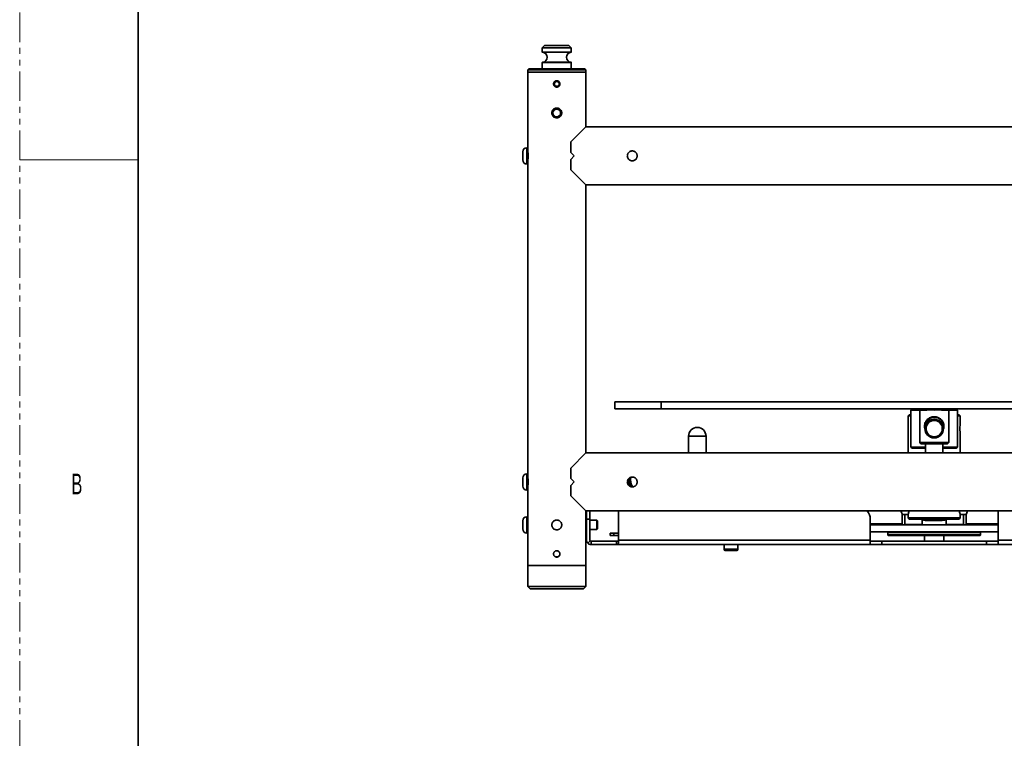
# Model space of a CAD drawing. Header units: millimetres. Extents: x 0 to 864, y 0 to 559.
# Tile 14 of 83: x 0 to 212, y 155 to 310. Entities that reach past the tile are written whole.
import ezdxf

# ---------------------------------------------------------------- set-up
doc = ezdxf.new("R2010")
doc.units = ezdxf.units.MM
doc.linetypes.add('PHANTOM', pattern=[12.7, 6.35, -1.27, 1.27, -1.27, 1.27, -1.27])
doc.styles.add('SLDTEXTSTYLE0', font='GOTHIC.TTF', dxfattribs={"width": 0.6})

msp = doc.modelspace()

# ---------------------------------------------------------------- linework, layer by layer
at = {"color": 7, "linetype": 'PHANTOM', "lineweight": 18}
msp.add_line((0.0296, 0), (0.0296, 558.8), dxfattribs=at)
at = {"color": 7, "linetype": 'Continuous', "lineweight": 35}
for p, q in [((25.5573, 546.1), (25.5573, 12.7)), ((113.0313, 304.0266), (112.5313, 303.5266)), ((112.5313, 303.5266), (112.5313, 302.638)), ((112.95, 303.5266), (112.5313, 303.5266)), ((118.7813, 303.5266), (112.95, 303.5266)), ((113.383, 304.0266), (113.0313, 304.0266)), ((118.2813, 304.0266), (113.383, 304.0266)), ((118.7813, 303.5266), (118.2813, 304.0266)), ((118.7813, 302.638), (118.7813, 303.5266)), ((112.5313, 302.638), (117.2188, 302.638)), ((118.7335, 302.588), (112.5791, 302.588)), ((117.2188, 302.638), (118.7813, 302.638)), ((109.6563, 299.0266), (109.4063, 298.7766)), ((109.6563, 299.0266), (121.6563, 299.0266)), ((112.5313, 300.4152), (112.5313, 299.0266)), ((118.7813, 300.4152), (112.5313, 300.4152)), ((112.5791, 300.4652), (117.1949, 300.4652)), ((117.1949, 300.4652), (118.7335, 300.4652)), ((118.7813, 299.0266), (118.7813, 300.4152)), ((121.9063, 298.7766), (121.6563, 299.0266)), ((109.4063, 298.7766), (109.4063, 298.2766)), ((109.4063, 298.7766), (121.9063, 298.7766)), ((109.4063, 298.2766), (109.4063, 281.3259)), ((109.4063, 298.2766), (121.9063, 298.2766)), ((121.9063, 298.2766), (109.4063, 298.2766)), ((121.9063, 298.2766), (121.9063, 298.7766)), ((121.9063, 286.5266), (121.9063, 298.2766)), ((121.9063, 286.5266), (118.6563, 283.2766)), ((224.4063, 286.5266), (121.9063, 286.5266)), ((109.4063, 282.0266), (109.2063, 282.0266)), ((109.2063, 282.0266), (109.2063, 278.5266)), ((118.6563, 283.2766), (118.6563, 281.0266)), ((108.3313, 281.1516), (108.3313, 279.4016)), ((109.4063, 281.3318), (109.4063, 279.1936)), ((118.6563, 281.0266), (119.4063, 280.2766)), ((119.4063, 280.2766), (118.6563, 279.5266)), ((109.2063, 278.5266), (109.4063, 278.5266)), ((109.4063, 279.2161), (109.4063, 211.0759)), ((118.6563, 279.5266), (118.6563, 277.2766)), ((118.6563, 277.2766), (121.9063, 274.0266)), ((121.9063, 274.0266), (224.4063, 274.0266)), ((121.9063, 216.2766), (121.9063, 274.0266)), ((128.1563, 227.2766), (128.1563, 225.7766)), ((138.1563, 227.2766), (128.1563, 227.2766)), ((138.1563, 227.2766), (138.1563, 225.7766)), ((224.4063, 227.2766), (138.1563, 227.2766)), ((138.1563, 225.7766), (128.1563, 225.7766)), ((224.4063, 225.7766), (138.1563, 225.7766)), ((192.1563, 225.7766), (191.9063, 225.5266)), ((191.9063, 225.5266), (191.9063, 217.5266)), ((191.9063, 225.5266), (193.8079, 225.5266)), ((193.7813, 225.4999), (193.7813, 222.6127)), ((194.0314, 225.7501), (193.7814, 225.5001)), ((200.0312, 225.5001), (199.7812, 225.7501)), ((200.0047, 225.5266), (201.9063, 225.5266)), ((200.0313, 218.5002), (200.0313, 225.4999)), ((201.9063, 225.5266), (201.6563, 225.7766)), ((201.9063, 217.5266), (201.9063, 225.5266)), ((191.5313, 224.5266), (191.2813, 224.2766)), ((191.2813, 224.2766), (191.2813, 216.2766)), ((191.2813, 224.2766), (191.9063, 224.2766)), ((191.5313, 224.5266), (191.9063, 224.5266)), ((201.9063, 224.5266), (202.2813, 224.5266)), ((201.9063, 224.2766), (202.5313, 224.2766)), ((202.5313, 224.2766), (202.2813, 224.5266)), ((202.5313, 222.4825), (202.5313, 224.2766)), ((193.7813, 221.3929), (193.7813, 218.5002)), ((194.9088, 221.9944), (194.9092, 222.0659)), ((202.5313, 216.2766), (202.5313, 220.5709)), ((144.0313, 219.9016), (144.0313, 216.2766)), ((145.9063, 219.9016), (144.0313, 219.9016)), ((147.7813, 219.9016), (145.9063, 219.9016)), ((147.7813, 216.2766), (147.7813, 219.9016)), ((193.7814, 218.4999), (194.0314, 218.2499)), ((199.7812, 218.2499), (200.0312, 218.4999)), ((118.6563, 213.0266), (121.9063, 216.2766)), ((224.4063, 216.2766), (121.9063, 216.2766)), ((191.9063, 217.5266), (192.1563, 217.2766)), ((191.9063, 217.5266), (195.0313, 217.5266)), ((192.1563, 217.2766), (195.0313, 217.2766)), ((195.0313, 218.2502), (195.0313, 216.2766)), ((198.7813, 216.2766), (198.7813, 218.2502)), ((198.7813, 217.5266), (201.9063, 217.5266)), ((198.7813, 217.2766), (201.6563, 217.2766)), ((201.6563, 217.2766), (201.9063, 217.5266)), ((118.6563, 213.0266), (118.6563, 210.7766)), ((108.3313, 210.9016), (108.3313, 209.1516)), ((109.4063, 211.7766), (109.2063, 211.7766)), ((109.2063, 211.7766), (109.2063, 208.2766)), ((109.4063, 211.0738), (109.4063, 210.0266)), ((109.4063, 210.0266), (109.4063, 208.9468)), ((119.4063, 210.0266), (118.6563, 210.7766)), ((118.6563, 209.2766), (119.4063, 210.0266)), ((131.2813, 210.534), (131.2813, 210.292)), ((109.2063, 208.2766), (109.4063, 208.2766)), ((109.4063, 208.9661), (109.4063, 192.0266)), ((118.6563, 209.2766), (118.6563, 207.0266)), ((131.0938, 209.5266), (131.0254, 209.4582)), ((131.3774, 209.5266), (131.0938, 209.5266)), ((131.0938, 209.5266), (131.0938, 209.3752)), ((131.4063, 209.2607), (131.4063, 209.4211)), ((131.4063, 209.0981), (131.4063, 209.2607)), ((131.4581, 209.2607), (131.4063, 209.2607)), ((121.9063, 203.7766), (118.6563, 207.0266)), ((121.9063, 203.7766), (224.4063, 203.7766)), ((121.9063, 192.0266), (121.9063, 203.7766)), ((122.0313, 202.0266), (122.0313, 203.7766)), ((122.7813, 202.0266), (122.7813, 203.7766)), ((128.922, 203.7766), (128.922, 197.5266)), ((210.6563, 203.7766), (210.6563, 197.5266)), ((108.3313, 201.6516), (108.3313, 200.7766)), ((109.4063, 202.5266), (109.2063, 202.5266)), ((109.2063, 202.5266), (109.2063, 200.7766)), ((122.0313, 201.7766), (121.9063, 201.7766)), ((122.0313, 197.5266), (122.0313, 202.0266)), ((122.0313, 202.0266), (122.7813, 202.0266)), ((122.7813, 197.5266), (122.7813, 202.0266)), ((124.2813, 201.7766), (122.7813, 201.7766)), ((124.4063, 201.6516), (124.2813, 201.7766)), ((124.2813, 199.7766), (124.2813, 201.7766)), ((124.4063, 199.9016), (124.4063, 201.6516)), ((183.1563, 197.5266), (183.1563, 202.0266)), ((190.0288, 203.0266), (191.2813, 203.0266)), ((190.0313, 201.0266), (190.0313, 203.0203)), ((190.5938, 203.0266), (190.5938, 200.9016)), ((191.2813, 203.0266), (191.2813, 202.2766)), ((191.2813, 202.2766), (191.5313, 202.0266)), ((191.2813, 202.2766), (202.5313, 202.2766)), ((191.5313, 202.0266), (202.2813, 202.0266)), ((194.3438, 200.9016), (194.3438, 202.0266)), ((194.4064, 202.0264), (194.6564, 201.7765)), ((199.1562, 201.7765), (199.4062, 202.0264)), ((199.4688, 202.0266), (199.4688, 200.9016)), ((202.2813, 202.0266), (202.5313, 202.2766)), ((202.5313, 203.0266), (203.7813, 203.0266)), ((202.5313, 202.2766), (202.5313, 203.0266)), ((203.2188, 200.9016), (203.2188, 203.0266)), ((203.7813, 203.0266), (203.7813, 201.0266)), ((108.3313, 200.7766), (108.3313, 199.9016)), ((109.2063, 200.7766), (109.2063, 199.0266)), ((121.9063, 199.7766), (122.0313, 199.7766)), ((122.7813, 199.7766), (124.2813, 199.7766)), ((124.2813, 199.7766), (124.4063, 199.9016)), ((190.0313, 201.0266), (183.1563, 201.0266)), ((183.1563, 200.7766), (210.6563, 200.7766)), ((183.1563, 199.2766), (210.6563, 199.2766)), ((187.0313, 199.2766), (186.9063, 199.1516)), ((189.7813, 200.7766), (190.0313, 201.0266)), ((190.5938, 200.9016), (190.7188, 200.7766)), ((190.5938, 200.9016), (194.3438, 200.9016)), ((194.2188, 200.7766), (194.3438, 200.9016)), ((199.4688, 200.9016), (199.5938, 200.7766)), ((199.4688, 200.9016), (203.2188, 200.9016)), ((203.0938, 200.7766), (203.2188, 200.9016)), ((203.7813, 201.0266), (204.0313, 200.7766)), ((210.6563, 201.0266), (203.7813, 201.0266)), ((206.9063, 199.1516), (206.7813, 199.2766)), ((109.2063, 199.0266), (109.4063, 199.0266)), ((122.8545, 197.3498), (122.3242, 196.8195)), ((123.0313, 197.2766), (123.0313, 196.5266)), ((123.0313, 197.2766), (128.5313, 197.2766)), ((127.1563, 198.5266), (127.1563, 199.0266)), ((127.9063, 199.0266), (127.1563, 199.0266)), ((127.9063, 198.5266), (127.1563, 198.5266)), ((127.9063, 198.5266), (127.9063, 199.0266)), ((128.922, 199.0266), (127.9063, 199.0266)), ((128.922, 198.5266), (127.9063, 198.5266)), ((128.5313, 197.2766), (128.5313, 196.5266)), ((128.922, 197.5266), (128.922, 196.8195)), ((128.922, 197.5266), (183.1563, 197.5266)), ((183.1563, 196.5266), (183.1563, 197.5266)), ((185.6563, 197.2766), (183.1563, 197.2766)), ((185.6563, 196.5266), (185.6563, 197.2766)), ((208.1563, 197.2766), (185.6563, 197.2766)), ((186.9063, 199.1516), (186.9063, 198.6516)), ((186.9063, 199.1516), (206.9063, 199.1516)), ((186.9063, 198.6516), (187.0313, 198.5266)), ((186.9063, 198.6516), (206.9063, 198.6516)), ((187.0313, 198.5266), (206.7813, 198.5266)), ((194.8063, 198.5266), (194.8063, 197.2766)), ((199.0063, 197.2766), (199.0063, 198.5266)), ((206.7813, 198.5266), (206.9063, 198.6516)), ((206.9063, 198.6516), (206.9063, 199.1516)), ((208.1563, 196.5266), (208.1563, 197.2766)), ((210.6563, 197.2766), (208.1563, 197.2766)), ((210.6563, 197.5266), (210.6563, 196.5266)), ((210.6563, 197.5266), (224.4063, 197.5266)), ((123.0313, 196.5266), (128.5313, 196.5266)), ((183.1563, 196.5266), (128.5313, 196.5266)), ((151.6563, 196.5266), (151.6563, 195.5266)), ((151.7707, 195.5266), (151.6563, 195.5266)), ((154.6563, 195.5266), (151.7707, 195.5266)), ((152.0016, 195.2766), (151.9063, 195.2766)), ((154.4063, 195.2766), (152.0016, 195.2766)), ((154.6563, 195.5266), (154.6563, 196.5266)), ((185.6563, 196.5266), (183.1563, 196.5266)), ((208.1563, 196.5266), (185.6563, 196.5266)), ((210.6563, 196.5266), (208.1563, 196.5266)), ((224.4063, 196.5266), (210.6563, 196.5266)), ((109.4063, 192.0266), (109.4063, 187.5266)), ((109.4063, 192.0266), (121.9063, 192.0266)), ((121.9063, 192.0266), (109.4063, 192.0266)), ((121.9063, 187.5266), (121.9063, 192.0266)), ((109.4063, 187.5266), (109.9063, 187.0266)), ((121.9063, 187.5266), (109.4063, 187.5266)), ((121.4063, 187.0266), (109.9063, 187.0266)), ((121.4063, 187.0266), (121.9063, 187.5266))]:
    msp.add_line(p, q, dxfattribs=at)
at = {"color": 7, "linetype": 'Continuous', "lineweight": 18}
msp.add_line((0.0296, 279.4), (25.5573, 279.4), dxfattribs=at)
at = {"color": 7, "linetype": 'Continuous', "lineweight": 35, "flags": 128}
for points in [[(202.5313, 220.5709), (202.5313, 220.5707), (202.5188, 220.6441), (202.4886, 220.8509), (202.4585, 221.1604), (202.449, 221.3415), (202.4457, 221.5272), (202.449, 221.712), (202.4584, 221.8919), (202.4887, 222.2028), (202.5188, 222.4086), (202.5313, 222.4825), (202.5313, 222.4825)], [(196.9063, 218.2769), (196.3929, 218.2765), (195.8961, 218.2752), (195.4317, 218.2731), (195.0147, 218.2703), (194.6585, 218.2668), (194.3746, 218.2628), (194.172, 218.2584), (194.0573, 218.2538), (194.0342, 218.249), (194.1034, 218.2442), (194.2627, 218.2397), (194.5069, 218.2354), (194.8283, 218.2317), (195.0313, 218.2299)], [(198.7813, 218.2299), (198.9843, 218.2317), (199.3057, 218.2354), (199.5499, 218.2397), (199.7092, 218.2442), (199.7784, 218.249), (199.7553, 218.2538), (199.6406, 218.2584), (199.438, 218.2628), (199.1541, 218.2668), (198.7979, 218.2703), (198.3809, 218.2731), (197.9165, 218.2752), (197.4197, 218.2765), (196.9063, 218.2769)], [(194.6563, 201.7767), (194.7024, 201.7724), (194.8386, 201.7684), (195.0596, 201.7647), (195.3561, 201.7615), (195.7161, 201.7589), (196.1249, 201.757), (196.5656, 201.756), (197.0203, 201.7558), (197.4703, 201.7564), (197.8972, 201.7579), (198.2835, 201.7601), (198.6135, 201.763), (198.8736, 201.7665), (199.0531, 201.7704), (199.1448, 201.7745), (199.1448, 201.7788), (199.0531, 201.7829), (198.8736, 201.7868), (198.6135, 201.7903), (198.2835, 201.7932), (197.8972, 201.7954), (197.4703, 201.7969), (197.0203, 201.7975), (196.5656, 201.7973), (196.1249, 201.7963), (195.7161, 201.7944), (195.3561, 201.7918), (195.0596, 201.7886), (194.8386, 201.7849), (194.7024, 201.7809), (194.6563, 201.7767)]]:
    msp.add_lwpolyline(points, dxfattribs=at)
at = {"color": 7, "linetype": 'Continuous', "lineweight": 35}
for centre, radius in [((115.6563, 289.5266), 0.8309), ((196.9063, 221.5266), 2), ((196.9063, 221.5266), 1.75)]:
    msp.add_circle(centre, radius, dxfattribs=at)
for centre, radius, start, end in [((112.5813, 302.638), 0.05, 180, 267.424041), ((112.5313, 301.5266), 1.0625, 272.575959, 87.424041), ((118.7813, 301.5266), 1.0625, 92.575959, 267.424041), ((118.7313, 302.638), 0.05, 272.575959, 0), ((112.5813, 300.4152), 0.05, 92.575959, 180), ((118.7313, 300.4152), 0.05, 0, 87.424041), ((109.2063, 281.1516), 0.875, 90, 180), ((109.2063, 279.4016), 0.875, 180, 270), ((196.0608, 148.424), 77.1096, 89.371718, 91.693989), ((196.1406, 152.857), 72.9236, 89.398411, 91.65743), ((197.6115, 146.2969), 79.4828, 88.435791, 90.508368), ((197.7518, 148.424), 77.1096, 88.306011, 90.628282), ((196.9061, 221.9747), 1.9998, 0.100751, 179.900373), ((196.9122, 222.0231), 2.0054, 90.167131, 191.37637), ((145.9063, 219.9016), 1.875, 0, 180), ((196.0608, 141.4243), 77.1096, 89.371718, 91.693989), ((197.7518, 141.4243), 77.1096, 88.306011, 90.628282), ((196.3871, 173.281), 44.9896, 89.338778, 91.726928), ((197.4255, 173.281), 44.9896, 88.273072, 90.661222), ((109.2063, 210.9016), 0.875, 90, 180), ((131.9063, 210.0266), 1, 127.733777, 212.233937), ((131.9063, 210.0266), 0.875, 135.412313, 214.849905), ((134.3802, 210.5342), 3.0988, 173.196334, 209.994592), ((134.3795, 210.2922), 3.0982, 180.004927, 204.147914), ((134.3824, 210.5583), 2.851, 170.375449, 213.863446), ((109.2063, 209.1516), 0.875, 180, 270), ((180.6563, 202.0266), 2.5, 0, 44.427004), ((109.2063, 201.6516), 0.875, 90, 180), ((109.2063, 199.9016), 0.875, 180, 270), ((123.0313, 197.5266), 1, 180, 225), ((123.0313, 197.5266), 0.25, 180, 225), ((151.9063, 195.5266), 0.25, 180, 270), ((154.4063, 195.5266), 0.25, 270, 0)]:
    msp.add_arc(centre, radius, start, end, dxfattribs=at)
for points, knots in [([(114.9688, 295.7766), (114.9688, 295.8675), (114.9871, 295.9578), (115.0387, 296.0818), (115.06, 296.1218), (115.1104, 296.1969), (115.1388, 296.2315), (115.2023, 296.2948), (115.2376, 296.3238), (115.3124, 296.3736), (115.3519, 296.3947), (115.4352, 296.4291), (115.4788, 296.4423), (115.5668, 296.4597), (115.6115, 296.4641), (115.7024, 296.4641), (115.7471, 296.4596), (115.8349, 296.442), (115.8786, 296.4287), (115.9618, 296.3941), (116.0013, 296.373), (116.0759, 296.323), (116.1112, 296.294), (116.1746, 296.2305), (116.203, 296.1959), (116.2532, 296.1208), (116.2745, 296.0808), (116.3087, 295.998), (116.3219, 295.9546), (116.3395, 295.8659), (116.3438, 295.8212), (116.3438, 295.7315), (116.3393, 295.6859), (116.3216, 295.5977), (116.3086, 295.5549), (116.2741, 295.4716), (116.2526, 295.4314), (116.2028, 295.357), (116.1743, 295.3223), (116.1101, 295.2582), (116.0754, 295.2298), (116.0009, 295.18), (115.9607, 295.1585), (115.8775, 295.1241), (115.8346, 295.1111), (115.7464, 295.0935), (115.7008, 295.0891), (115.611, 295.0891), (115.5664, 295.0935), (115.4777, 295.1112), (115.4343, 295.1244), (115.3516, 295.1587), (115.3116, 295.18), (115.2365, 295.2303), (115.2019, 295.2587), (115.1385, 295.3221), (115.1095, 295.3574), (115.0596, 295.4321), (115.0385, 295.4716), (115.004, 295.5549), (114.9907, 295.5985), (114.9733, 295.6865), (114.9688, 295.7311), (114.9688, 295.7766)], [0, 0, 0, 0, 0.0625, 0.0625, 0.09375, 0.09375, 0.125, 0.125, 0.15625, 0.15625, 0.1875, 0.1875, 0.21875, 0.21875, 0.25, 0.25, 0.28125, 0.28125, 0.3125, 0.3125, 0.34375, 0.34375, 0.375, 0.375, 0.40625, 0.40625, 0.4375, 0.4375, 0.46875, 0.46875, 0.5, 0.5, 0.53125, 0.53125, 0.5625, 0.5625, 0.59375, 0.59375, 0.625, 0.625, 0.65625, 0.65625, 0.6875, 0.6875, 0.71875, 0.71875, 0.75, 0.75, 0.78125, 0.78125, 0.8125, 0.8125, 0.84375, 0.84375, 0.875, 0.875, 0.90625, 0.90625, 0.9375, 0.9375, 0.96875, 0.96875, 1, 1, 1, 1]), ([(115.6563, 296.2933), (115.7237, 296.2933), (115.7918, 296.2798), (115.9161, 296.2283), (115.9738, 296.1898), (116.0453, 296.1184), (116.0671, 296.0919), (116.1047, 296.0357), (116.1205, 296.0061), (116.1465, 295.9435), (116.1565, 295.9107), (116.1697, 295.8446), (116.173, 295.811), (116.1731, 295.7086), (116.1594, 295.6407), (116.1078, 295.5164), (116.0693, 295.4588), (115.9978, 295.3873), (115.9712, 295.3655), (115.915, 295.328), (115.8854, 295.3121), (115.8227, 295.2862), (115.7899, 295.2763), (115.7239, 295.2632), (115.6902, 295.2598), (115.622, 295.2599), (115.5884, 295.2632), (115.5223, 295.2764), (115.4895, 295.2863), (115.4269, 295.3123), (115.3973, 295.3282), (115.3411, 295.3657), (115.3146, 295.3875), (115.2431, 295.459), (115.2047, 295.5166), (115.1531, 295.641), (115.1396, 295.709), (115.1395, 295.8102), (115.1429, 295.8445), (115.1561, 295.9108), (115.1659, 295.943), (115.1918, 296.0056), (115.208, 296.0358), (115.2454, 296.0917), (115.2667, 296.1178), (115.315, 296.1661), (115.3411, 296.1874), (115.397, 296.2249), (115.4273, 296.241), (115.4898, 296.267), (115.522, 296.2767), (115.5883, 296.29), (115.6226, 296.2933), (115.6563, 296.2933)], [0, 0, 0, 0, 0.0625, 0.0625, 0.125, 0.125, 0.15625, 0.15625, 0.1875, 0.1875, 0.21875, 0.21875, 0.25, 0.25, 0.3125, 0.3125, 0.375, 0.375, 0.40625, 0.40625, 0.4375, 0.4375, 0.46875, 0.46875, 0.5, 0.5, 0.53125, 0.53125, 0.5625, 0.5625, 0.59375, 0.59375, 0.625, 0.625, 0.6875, 0.6875, 0.75, 0.75, 0.78125, 0.78125, 0.8125, 0.8125, 0.84375, 0.84375, 0.875, 0.875, 0.90625, 0.90625, 0.9375, 0.9375, 0.96875, 0.96875, 1, 1, 1, 1]), ([(114.5938, 289.5266), (114.5938, 289.5969), (114.6007, 289.6664), (114.6282, 289.8036), (114.6487, 289.8708), (114.7019, 289.9986), (114.7347, 290.0599), (114.8126, 290.1762), (114.8566, 290.2296), (114.9545, 290.3273), (115.009, 290.372), (115.1246, 290.4491), (115.1856, 290.4817), (115.3141, 290.5349), (115.3818, 290.5554), (115.5178, 290.5823), (115.5869, 290.5892), (115.7273, 290.589), (115.7968, 290.582), (115.9326, 290.5549), (116, 290.5344), (116.1287, 290.4808), (116.1897, 290.4481), (116.3048, 290.3711), (116.3594, 290.3262), (116.4572, 290.2282), (116.5011, 290.1748), (116.5785, 290.0589), (116.6115, 289.9969), (116.6645, 289.869), (116.6848, 289.8021), (116.7121, 289.6647), (116.7188, 289.5956), (116.7188, 289.4568), (116.7118, 289.3863), (116.6845, 289.2499), (116.6643, 289.1836), (116.611, 289.0551), (116.5777, 288.993), (116.5007, 288.878), (116.4569, 288.8245), (116.3579, 288.7256), (116.3041, 288.6816), (116.1891, 288.6048), (116.1271, 288.5716), (115.9983, 288.5182), (115.932, 288.4981), (115.7957, 288.471), (115.7251, 288.4641), (115.5863, 288.4641), (115.5172, 288.4709), (115.38, 288.4983), (115.3129, 288.5187), (115.1851, 288.5718), (115.1235, 288.6047), (115.0074, 288.6824), (114.954, 288.7263), (114.8562, 288.8241), (114.8114, 288.8787), (114.7343, 288.994), (114.7016, 289.055), (114.6483, 289.1836), (114.6278, 289.2512), (114.6007, 289.3871), (114.5938, 289.4563), (114.5938, 289.5266)], [0, 0, 0, 0, 0.03125, 0.03125, 0.0625, 0.0625, 0.09375, 0.09375, 0.125, 0.125, 0.15625, 0.15625, 0.1875, 0.1875, 0.21875, 0.21875, 0.25, 0.25, 0.28125, 0.28125, 0.3125, 0.3125, 0.34375, 0.34375, 0.375, 0.375, 0.40625, 0.40625, 0.4375, 0.4375, 0.46875, 0.46875, 0.5, 0.5, 0.53125, 0.53125, 0.5625, 0.5625, 0.59375, 0.59375, 0.625, 0.625, 0.65625, 0.65625, 0.6875, 0.6875, 0.71875, 0.71875, 0.75, 0.75, 0.78125, 0.78125, 0.8125, 0.8125, 0.84375, 0.84375, 0.875, 0.875, 0.90625, 0.90625, 0.9375, 0.9375, 0.96875, 0.96875, 1, 1, 1, 1]), ([(109.4066, 279.2161), (109.4065, 279.2155), (109.4033, 279.1958), (109.4156, 279.2681), (109.4417, 279.4374), (109.4741, 279.7125), (109.4963, 280.0455), (109.4994, 280.4071), (109.4816, 280.7551), (109.4505, 281.0503), (109.4215, 281.2495), (109.4054, 281.3445), (109.4079, 281.3296), (109.4085, 281.3259)], [0, 0, 0, 0, 0.00384196, 0.11119817, 0.2190566, 0.32576782, 0.43145854, 0.53783901, 0.64555955, 0.75316628, 0.8594359, 0.96519181, 1, 1, 1, 1]), ([(131.9063, 281.3391), (131.836, 281.3391), (131.7665, 281.3322), (131.6293, 281.3047), (131.5621, 281.2842), (131.4343, 281.231), (131.373, 281.1982), (131.2567, 281.1203), (131.2033, 281.0763), (131.1056, 280.9784), (131.0609, 280.9239), (130.9838, 280.8083), (130.9512, 280.7473), (130.898, 280.6188), (130.8775, 280.5511), (130.8506, 280.4151), (130.8437, 280.346), (130.8439, 280.2056), (130.8508, 280.1361), (130.878, 280.0003), (130.8985, 279.9329), (130.9521, 279.8042), (130.9848, 279.7432), (131.0618, 279.6281), (131.1067, 279.5735), (131.2047, 279.4757), (131.2581, 279.4318), (131.374, 279.3544), (131.436, 279.3214), (131.5639, 279.2684), (131.6308, 279.248), (131.7682, 279.2208), (131.8373, 279.2141), (131.9761, 279.2141), (132.0466, 279.2211), (132.183, 279.2484), (132.2493, 279.2686), (132.3778, 279.3219), (132.4399, 279.3552), (132.5549, 279.4322), (132.6084, 279.476), (132.7073, 279.575), (132.7513, 279.6288), (132.8281, 279.7437), (132.8613, 279.8058), (132.9147, 279.9346), (132.9348, 280.0009), (132.9619, 280.1372), (132.9688, 280.2078), (132.9688, 280.3466), (132.962, 280.4157), (132.9346, 280.5529), (132.9142, 280.62), (132.8611, 280.7478), (132.8282, 280.8094), (132.7505, 280.9255), (132.7066, 280.9789), (132.6088, 281.0767), (132.5542, 281.1215), (132.4389, 281.1986), (132.3779, 281.2313), (132.2493, 281.2846), (132.1817, 281.3051), (132.0458, 281.3322), (131.9766, 281.3391), (131.9063, 281.3391)], [0, 0, 0, 0, 0.03125, 0.03125, 0.0625, 0.0625, 0.09375, 0.09375, 0.125, 0.125, 0.15625, 0.15625, 0.1875, 0.1875, 0.21875, 0.21875, 0.25, 0.25, 0.28125, 0.28125, 0.3125, 0.3125, 0.34375, 0.34375, 0.375, 0.375, 0.40625, 0.40625, 0.4375, 0.4375, 0.46875, 0.46875, 0.5, 0.5, 0.53125, 0.53125, 0.5625, 0.5625, 0.59375, 0.59375, 0.625, 0.625, 0.65625, 0.65625, 0.6875, 0.6875, 0.71875, 0.71875, 0.75, 0.75, 0.78125, 0.78125, 0.8125, 0.8125, 0.84375, 0.84375, 0.875, 0.875, 0.90625, 0.90625, 0.9375, 0.9375, 0.96875, 0.96875, 1, 1, 1, 1]), ([(193.8423, 222.0057), (193.8416, 222.0573), (193.8397, 222.1784), (193.824, 222.3539), (193.8028, 222.5026), (193.7848, 222.599), (193.7827, 222.6082), (193.7817, 222.6127)], [0, 0, 0, 0, 0.1603144, 0.37651651, 0.59061092, 0.80138412, 1, 1, 1, 1]), ([(194.9248, 221.4243), (194.9019, 221.4906), (194.8371, 221.6787), (194.8116, 222.0227), (194.851, 222.431), (195.0144, 222.9507), (195.3911, 223.5057), (195.9565, 223.8854), (196.4875, 224.0543), (196.7684, 224.0709), (196.9063, 224.079)], [0, 0, 0, 0, 0.05482493, 0.15557526, 0.25648401, 0.3637778, 0.5756187, 0.78796478, 0.89594706, 1, 1, 1, 1]), ([(195.0013, 222.6091), (195.0006, 222.6074), (194.9989, 222.6036), (194.9735, 222.5219), (194.9407, 222.3849), (194.912, 222.2042), (194.9081, 222.0697), (194.9063, 222.0057)], [0, 0, 0, 0, 0.16304754, 0.36828932, 0.58136914, 0.80099613, 1, 1, 1, 1]), ([(196.9063, 223.5328), (196.8306, 223.5303), (196.5235, 223.5201), (196.0098, 223.3509), (195.5764, 223.0882), (195.4307, 222.8731), (195.4123, 222.846)], [0, 0, 0, 0, 0.13242223, 0.53687967, 0.94167436, 1, 1, 1, 1]), ([(196.9063, 224.079), (197.045, 224.0708), (197.3261, 224.0542), (197.857, 223.8856), (198.4211, 223.5056), (198.7981, 222.9515), (198.9614, 222.4326), (199.0017, 222.0241), (198.9711, 221.6523), (198.896, 221.438), (198.8636, 221.3454)], [0, 0, 0, 0, 0.10245027, 0.20771733, 0.41535483, 0.62263451, 0.72769078, 0.82612024, 0.92489106, 1, 1, 1, 1]), ([(198.8808, 221.748), (198.8925, 221.8395), (198.9201, 222.0553), (198.889, 222.3214), (198.842, 222.5314), (198.8019, 222.6649), (198.7467, 222.8113), (198.6631, 222.9876), (198.5283, 223.2063), (198.3415, 223.4293), (198.1222, 223.6219), (197.9044, 223.766), (197.6368, 223.8982), (197.3065, 224.0055), (197.037, 224.021), (196.9063, 224.0285)], [0, 0, 0, 0, 0.07866411, 0.18557767, 0.22434271, 0.26478076, 0.30696641, 0.36205696, 0.43923298, 0.53851227, 0.62581445, 0.70341096, 0.77143336, 0.88912508, 1, 1, 1, 1]), ([(197.493, 223.4244), (197.438, 223.448), (197.2541, 223.5269), (197.0496, 223.5304), (196.9063, 223.5328)], [0, 0, 0, 0, 0.2990657, 1, 1, 1, 1]), ([(193.7828, 221.3929), (193.7828, 221.3935), (193.7829, 221.395), (193.7982, 221.4768), (193.8191, 221.6167), (193.8382, 221.8006), (193.841, 221.9374), (193.8423, 222.0057)], [0, 0, 0, 0, 0.14534682, 0.36160868, 0.57610159, 0.78800063, 1, 1, 1, 1]), ([(109.4066, 208.9661), (109.4065, 208.9655), (109.4033, 208.9458), (109.4156, 209.0181), (109.4417, 209.1874), (109.4741, 209.4625), (109.4963, 209.7955), (109.4994, 210.1571), (109.4816, 210.5051), (109.4505, 210.8003), (109.4215, 210.9995), (109.4054, 211.0945), (109.4079, 211.0796), (109.4085, 211.0759)], [0, 0, 0, 0, 0.00384196, 0.11119817, 0.2190566, 0.32576782, 0.43145854, 0.53783901, 0.64555955, 0.75316628, 0.8594359, 0.96519181, 1, 1, 1, 1]), ([(132.9688, 210.0266), (132.9688, 210.096), (132.9621, 210.1651), (132.9348, 210.3023), (132.9144, 210.3694), (132.8614, 210.4972), (132.8285, 210.5589), (132.7509, 210.675), (132.707, 210.7284), (132.6092, 210.8263), (132.5547, 210.8711), (132.4394, 210.9483), (132.3784, 210.981), (132.2499, 211.0344), (132.1823, 211.055), (132.0464, 211.0821), (131.9772, 211.0891), (131.8366, 211.0891), (131.7671, 211.0823), (131.6299, 211.0549), (131.5626, 211.0344), (131.4348, 210.9813), (131.3735, 210.9485), (131.2572, 210.8706), (131.2037, 210.8267), (131.106, 210.7289), (131.0613, 210.6744), (130.9841, 210.5588), (130.9515, 210.4978), (130.8982, 210.3694), (130.8777, 210.3017), (130.8507, 210.1657), (130.8438, 210.0966), (130.8438, 209.9562), (130.8508, 209.8867), (130.8779, 209.7509), (130.8983, 209.6835), (130.9518, 209.5547), (130.9845, 209.4937), (131.0615, 209.3786), (131.1063, 209.324), (131.2043, 209.2261), (131.2577, 209.1822), (131.3735, 209.1047), (131.4354, 209.0716), (131.5633, 209.0186), (131.6302, 208.9982), (131.7676, 208.9709), (131.8367, 208.9641), (131.9755, 208.9641), (132.046, 208.971), (132.1824, 208.9983), (132.2487, 209.0184), (132.3772, 209.0716), (132.4394, 209.1049), (132.5544, 209.1818), (132.6079, 209.2256), (132.7068, 209.3245), (132.7509, 209.3783), (132.8278, 209.4932), (132.8611, 209.5552), (132.9145, 209.684), (132.9346, 209.7503), (132.9618, 209.8866), (132.9688, 209.9572), (132.9688, 210.0266)], [0, 0, 0, 0, 0.03125, 0.03125, 0.0625, 0.0625, 0.09375, 0.09375, 0.125, 0.125, 0.15625, 0.15625, 0.1875, 0.1875, 0.21875, 0.21875, 0.25, 0.25, 0.28125, 0.28125, 0.3125, 0.3125, 0.34375, 0.34375, 0.375, 0.375, 0.40625, 0.40625, 0.4375, 0.4375, 0.46875, 0.46875, 0.5, 0.5, 0.53125, 0.53125, 0.5625, 0.5625, 0.59375, 0.59375, 0.625, 0.625, 0.65625, 0.65625, 0.6875, 0.6875, 0.71875, 0.71875, 0.75, 0.75, 0.78125, 0.78125, 0.8125, 0.8125, 0.84375, 0.84375, 0.875, 0.875, 0.90625, 0.90625, 0.9375, 0.9375, 0.96875, 0.96875, 1, 1, 1, 1]), ([(189.7828, 203.7766), (189.7889, 203.7483), (189.8351, 203.535), (189.9366, 203.2733), (190.0186, 203.0501), (190.0276, 203.0289), (190.0313, 203.0203)], [0, 0, 0, 0, 0.055418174, 0.41844037, 0.765928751, 1, 1, 1, 1]), ([(191.2886, 203.0473), (191.2864, 203.0411), (191.2758, 203.0107), (191.3371, 203.1907), (191.4304, 203.4614), (191.4834, 203.7127), (191.4969, 203.7766)], [0, 0, 0, 0, 0.097547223, 0.481720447, 0.8681541, 1, 1, 1, 1]), ([(202.3162, 203.7766), (202.3353, 203.6901), (202.3923, 203.4312), (202.4809, 203.1737), (202.5366, 203.0112), (202.526, 203.0415), (202.5238, 203.048)], [0, 0, 0, 0, 0.18195304, 0.54488219, 0.90265217, 1, 1, 1, 1]), ([(203.7893, 203.0405), (203.7913, 203.0457), (203.796, 203.0582), (203.9021, 203.3214), (203.991, 203.6336), (204.0318, 203.7766)], [0, 0, 0, 0, 0.28227788, 0.67130751, 1, 1, 1, 1]), ([(114.5938, 200.7766), (114.5938, 200.8469), (114.6007, 200.9164), (114.6282, 201.0536), (114.6487, 201.1208), (114.7019, 201.2486), (114.7347, 201.3099), (114.8126, 201.4262), (114.8566, 201.4796), (114.9545, 201.5773), (115.009, 201.622), (115.1246, 201.6991), (115.1856, 201.7317), (115.3141, 201.7849), (115.3818, 201.8054), (115.5178, 201.8323), (115.5869, 201.8392), (115.7273, 201.839), (115.7968, 201.832), (115.9326, 201.8049), (116, 201.7844), (116.1287, 201.7308), (116.1897, 201.6981), (116.3048, 201.6211), (116.3594, 201.5762), (116.4572, 201.4782), (116.5011, 201.4248), (116.5785, 201.3089), (116.6115, 201.2469), (116.6645, 201.119), (116.6848, 201.0521), (116.7121, 200.9147), (116.7188, 200.8456), (116.7188, 200.7068), (116.7118, 200.6363), (116.6845, 200.4999), (116.6643, 200.4336), (116.611, 200.3051), (116.5777, 200.243), (116.5007, 200.128), (116.4569, 200.0745), (116.3579, 199.9756), (116.3041, 199.9316), (116.1891, 199.8548), (116.1271, 199.8216), (115.9983, 199.7682), (115.932, 199.7481), (115.7957, 199.721), (115.7251, 199.7141), (115.5863, 199.7141), (115.5172, 199.7209), (115.38, 199.7483), (115.3129, 199.7687), (115.1851, 199.8218), (115.1235, 199.8547), (115.0074, 199.9324), (114.954, 199.9763), (114.8562, 200.0741), (114.8114, 200.1287), (114.7343, 200.244), (114.7016, 200.305), (114.6483, 200.4336), (114.6278, 200.5012), (114.6007, 200.6371), (114.5938, 200.7063), (114.5938, 200.7766)], [0, 0, 0, 0, 0.03125, 0.03125, 0.0625, 0.0625, 0.09375, 0.09375, 0.125, 0.125, 0.15625, 0.15625, 0.1875, 0.1875, 0.21875, 0.21875, 0.25, 0.25, 0.28125, 0.28125, 0.3125, 0.3125, 0.34375, 0.34375, 0.375, 0.375, 0.40625, 0.40625, 0.4375, 0.4375, 0.46875, 0.46875, 0.5, 0.5, 0.53125, 0.53125, 0.5625, 0.5625, 0.59375, 0.59375, 0.625, 0.625, 0.65625, 0.65625, 0.6875, 0.6875, 0.71875, 0.71875, 0.75, 0.75, 0.78125, 0.78125, 0.8125, 0.8125, 0.84375, 0.84375, 0.875, 0.875, 0.90625, 0.90625, 0.9375, 0.9375, 0.96875, 0.96875, 1, 1, 1, 1]), ([(114.9688, 194.5266), (114.9688, 194.6175), (114.9871, 194.7078), (115.0387, 194.8318), (115.06, 194.8718), (115.1104, 194.9469), (115.1388, 194.9815), (115.2023, 195.0448), (115.2376, 195.0738), (115.3124, 195.1236), (115.3519, 195.1447), (115.4352, 195.1791), (115.4788, 195.1923), (115.5668, 195.2097), (115.6115, 195.2141), (115.7024, 195.2141), (115.7471, 195.2096), (115.8349, 195.192), (115.8786, 195.1787), (115.9618, 195.1441), (116.0013, 195.123), (116.0759, 195.073), (116.1112, 195.044), (116.1746, 194.9805), (116.203, 194.9459), (116.2532, 194.8708), (116.2745, 194.8308), (116.3087, 194.748), (116.3219, 194.7046), (116.3395, 194.6159), (116.3438, 194.5712), (116.3438, 194.4815), (116.3393, 194.4359), (116.3216, 194.3477), (116.3086, 194.3049), (116.2741, 194.2216), (116.2526, 194.1814), (116.2028, 194.107), (116.1743, 194.0723), (116.1101, 194.0082), (116.0754, 193.9798), (116.0009, 193.93), (115.9607, 193.9085), (115.8775, 193.8741), (115.8346, 193.8611), (115.7464, 193.8435), (115.7008, 193.8391), (115.611, 193.8391), (115.5664, 193.8435), (115.4777, 193.8612), (115.4343, 193.8744), (115.3516, 193.9087), (115.3116, 193.93), (115.2365, 193.9803), (115.2019, 194.0087), (115.1385, 194.0721), (115.1095, 194.1074), (115.0596, 194.1821), (115.0385, 194.2216), (115.004, 194.3049), (114.9907, 194.3485), (114.9733, 194.4365), (114.9688, 194.4811), (114.9688, 194.5266)], [0, 0, 0, 0, 0.0625, 0.0625, 0.09375, 0.09375, 0.125, 0.125, 0.15625, 0.15625, 0.1875, 0.1875, 0.21875, 0.21875, 0.25, 0.25, 0.28125, 0.28125, 0.3125, 0.3125, 0.34375, 0.34375, 0.375, 0.375, 0.40625, 0.40625, 0.4375, 0.4375, 0.46875, 0.46875, 0.5, 0.5, 0.53125, 0.53125, 0.5625, 0.5625, 0.59375, 0.59375, 0.625, 0.625, 0.65625, 0.65625, 0.6875, 0.6875, 0.71875, 0.71875, 0.75, 0.75, 0.78125, 0.78125, 0.8125, 0.8125, 0.84375, 0.84375, 0.875, 0.875, 0.90625, 0.90625, 0.9375, 0.9375, 0.96875, 0.96875, 1, 1, 1, 1]), ([(115.8557, 195.1369), (115.8691, 195.1324), (115.8958, 195.1235), (115.9347, 195.107), (115.9724, 195.0881), (116.0089, 195.0668), (116.0442, 195.043), (116.1006, 194.9997), (116.1714, 194.9299), (116.2418, 194.8239), (116.2894, 194.7058), (116.3121, 194.5795), (116.311, 194.4512), (116.2837, 194.3267), (116.2316, 194.2105), (116.1564, 194.1072), (116.0632, 194.0192), (115.9547, 193.9517), (115.8352, 193.9061), (115.7295, 193.8883), (115.6439, 193.8855), (115.5801, 193.8895), (115.5172, 193.8993), (115.4766, 193.9108), (115.4562, 193.9166)], [0, 0, 0, 0, 0.02084468, 0.04157468, 0.06227594, 0.08303475, 0.1039367, 0.12506563, 0.18802967, 0.24969353, 0.31164545, 0.37465695, 0.43769227, 0.49955111, 0.5612008, 0.62424663, 0.68709415, 0.74943979, 0.81159093, 0.87464692, 0.90643083, 0.93772653, 0.96881929, 1, 1, 1, 1]), ([(123.0313, 196.5266), (122.9004, 196.5266), (122.7696, 196.5526), (122.5277, 196.6528), (122.4168, 196.7269), (122.3242, 196.8195)], [0, 0, 0, 0, 0.5, 0.5, 1, 1, 1, 1]), ([(128.922, 196.8195), (128.8569, 196.7269), (128.7918, 196.6528), (128.6615, 196.5526), (128.5964, 196.5266), (128.5313, 196.5266)], [0, 0, 0, 0, 0.5, 0.5, 1, 1, 1, 1])]:
    msp.add_open_spline(points, degree=3, knots=knots, dxfattribs=at)
for points in [[(122.8545, 197.3498), (122.9008, 197.3035), (122.9659, 197.2766), (123.0313, 197.2766)], [(128.5313, 197.2766), (128.6615, 197.2766), (128.7918, 197.3035), (128.922, 197.3498)]]:
    msp.add_open_spline(points, degree=3, dxfattribs=at)

# ---------------------------------------------------------------- texts
at = {"color": 7, "linetype": 'Continuous', "lineweight": 0, "insert": (11.1442, 211.8227), "char_height": 4.445, "attachment_point": 1, "style": 'SLDTEXTSTYLE0'}
msp.add_mtext('B', dxfattribs=at)

doc.saveas('drawing.dxf')
